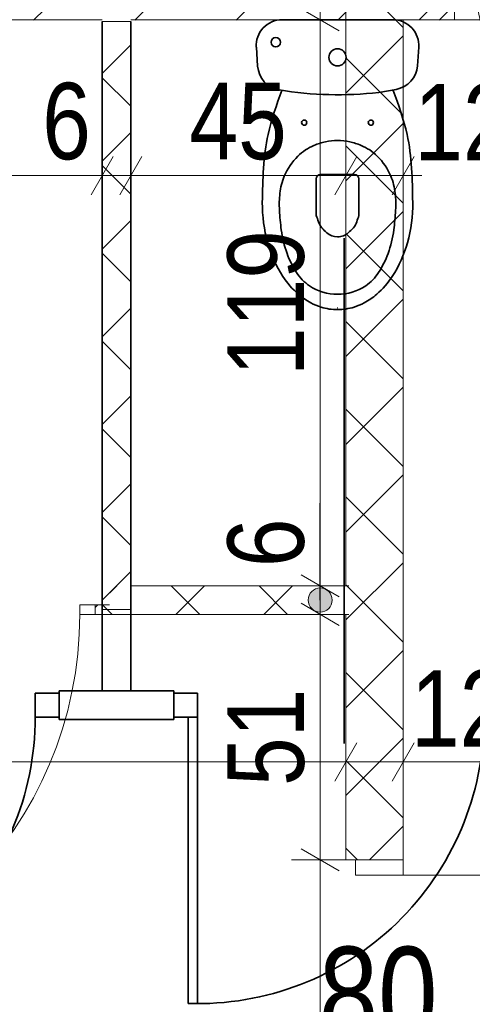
# Model space of a CAD drawing. Header units: centimetres. Extents: x 18292 to 3593338515, y 11794 to 62103.
# Tile 73 of 150: x 898356444 to 898356538, y 55584 to 55790. Entities that reach past the tile are written whole.
import ezdxf

# ---------------------------------------------------------------- set-up
doc = ezdxf.new("R2010")
doc.units = ezdxf.units.CM
doc.header["$MEASUREMENT"] = 0
doc.linetypes.add('Kreski-Szerokie', pattern=[3, 1.2, -1.8])
for name, color, linetype in [('499-Wymiary i opisy', 7, 'Continuous'), ('___WYBURZENIA', 7, 'Continuous'), ('__PROJEKTOWANE', 7, 'Continuous'), ('L1', 7, 'Continuous'), ('MF_KRESKOWANIE', 7, 'Continuous'), ('MF_OKNA', 7, 'Continuous')]:
    doc.layers.add(name, color=color, linetype=linetype)
doc.styles.add('GENERATED_STYLE_2', font='txt')
doc.styles.add('GENERATED_STYLE_4', font='txt')
doc.dimstyles.new('GENERATED_STYLE__1', dxfattribs={"dimtxt": 16, "dimasz": 6.08, "dimexe": 0.18, "dimexo": 0.0625, "dimgap": 0.09, "dimtad": 1, "dimtih": 1, "dimtoh": 1, "dimdec": 0, "dimzin": 0, "dimdsep": 46, "dimtxsty": 'GENERATED_STYLE_4', "dimblk": 'ARROWHEAD_2', "dimblk1": 'ARROWHEAD_2', "dimblk2": 'ARROWHEAD_2', "dimcen": 0.09, "dimse1": 1, "dimse2": 1, "dimclrd": 7, "dimclre": 7, "dimclrt": 7, "dimadec": 0, "dimazin": 0, "dimtfac": 1, "dimtdec": 4, "dimtmove": 0, "dimatfit": 3, "dimfxl": 0, "dimtolj": 1, "dimtzin": 0, "dimarcsym": 0})
doc.dimstyles.new('GENERATED_STYLE__2', dxfattribs={"dimtxt": 16, "dimasz": 6.08, "dimexe": 0.18, "dimexo": 0.0625, "dimgap": 0.09, "dimtad": 1, "dimtih": 1, "dimtoh": 1, "dimdec": 0, "dimzin": 0, "dimdsep": 46, "dimtxsty": 'GENERATED_STYLE_4', "dimblk": 'ARROWHEAD_2', "dimblk1": 'ARROWHEAD_2', "dimblk2": 'ARROWHEAD_2', "dimcen": 0.09, "dimse1": 1, "dimse2": 1, "dimclrd": 7, "dimclre": 7, "dimclrt": 7, "dimadec": 0, "dimazin": 0, "dimtfac": 1, "dimtdec": 4, "dimtmove": 2, "dimatfit": 3, "dimfxl": 0, "dimtolj": 1, "dimtzin": 0, "dimarcsym": 0})
doc.dimstyles.new('GENERATED_STYLE__3', dxfattribs={"dimtxt": 16, "dimasz": 6.08, "dimexe": 0.18, "dimexo": 0.0625, "dimgap": 0.09, "dimtad": 1, "dimdec": 0, "dimzin": 0, "dimdsep": 46, "dimtxsty": 'GENERATED_STYLE_4', "dimblk": 'ARROWHEAD_2', "dimblk1": 'ARROWHEAD_2', "dimblk2": 'ARROWHEAD_2', "dimcen": 0.09, "dimse1": 1, "dimse2": 1, "dimclrd": 7, "dimclre": 7, "dimclrt": 7, "dimadec": 0, "dimazin": 0, "dimtfac": 1, "dimtdec": 4, "dimtmove": 2, "dimatfit": 3, "dimfxl": 0, "dimtolj": 1, "dimtzin": 0, "dimarcsym": 0})
doc.dimstyles.new('GENERATED_STYLE__4', dxfattribs={"dimtxt": 16, "dimasz": 6.08, "dimexe": 0.18, "dimexo": 0.0625, "dimgap": 0.09, "dimtad": 1, "dimdec": 0, "dimzin": 0, "dimdsep": 46, "dimtxsty": 'GENERATED_STYLE_4', "dimblk": 'ARROWHEAD_2', "dimblk1": 'ARROWHEAD_2', "dimblk2": 'ARROWHEAD_2', "dimcen": 0.09, "dimse1": 1, "dimse2": 1, "dimclrd": 7, "dimclre": 7, "dimclrt": 7, "dimadec": 0, "dimazin": 0, "dimtfac": 1, "dimtdec": 4, "dimtmove": 0, "dimatfit": 3, "dimfxl": 0, "dimtolj": 1, "dimtzin": 0, "dimarcsym": 0})
pattern_1 = [(45, (903196041.254, 3898003.605), (-9.192387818, 9.192387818), []), (135, (903196041.254, 3898003.605), (9.192387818, 9.192387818), [])]

# ---------------------------------------------------------------- blocks, each defined once
blk = doc.blocks.new('Drzwi metalowe 21_5')
at = {"layer": '__PROJEKTOWANE', "color": 7, "linetype": 'Continuous', "lineweight": 13}
blk.add_line((42.8, 0), (42.8, 85.6), dxfattribs=at)
at = {"layer": '__PROJEKTOWANE', "color": 150, "linetype": 'Continuous', "lineweight": 13}
for p, q in [((-46, 0), (-50.3, 0)), ((-46, 0), (-50.3, 0)), ((-46, 0), (-46, -10)), ((-46, 0), (-46, -10)), ((46, 0), (46, -10)), ((46, 0), (46, -10)), ((46, 0), (50.3, 0)), ((46, 0), (50.3, 0)), ((-46, -10), (-46, -12)), ((-46, -10), (-46, -12)), ((46, -10), (46, -12)), ((46, -10), (46, -12)), ((-46, -12), (-50.3, -12)), ((-46, -12), (-50.3, -12)), ((46, -12), (50.3, -12)), ((46, -12), (50.3, -12))]:
    blk.add_line(p, q, dxfattribs=at)
at = {"layer": '__PROJEKTOWANE', "color": 7, "linetype": 'Continuous', "lineweight": 15}
for p, q in [((-42.8, 0), (-46, 0)), ((-46, 0), (-46, -10)), ((-42.8, -10), (-42.8, 0)), ((46, 0), (42.8, 0)), ((42.8, 0), (42.8, -10)), ((46, -10), (46, 0)), ((-46, -10), (-42.8, -10)), ((42.8, -10), (46, -10))]:
    blk.add_line(p, q, dxfattribs=at)
at = {"layer": '__PROJEKTOWANE', "color": 7, "linetype": 'Continuous', "lineweight": 13}
blk.add_arc((42.8, 0), 85.6, 90, 180, dxfattribs=at)
blk = doc.blocks.new('Drzwi metalowe 21_6')
at = {"layer": '__PROJEKTOWANE', "color": 7, "linetype": 'Continuous', "lineweight": 13}
blk.add_line((46.8, 0), (46.8, 93.6), dxfattribs=at)
at = {"layer": '__PROJEKTOWANE', "color": 150, "linetype": 'Continuous', "lineweight": 13}
for p, q in [((-50, 20), (-54.3, 20)), ((-50, 20), (-54.3, 20)), ((-50, 20), (-50, 0)), ((-50, 20), (-50, 0)), ((-50, 20), (-50, 0)), ((50, 20), (50, 0)), ((50, 20), (50, 0)), ((50, 20), (50, 0)), ((50, 20), (54.3, 20)), ((50, 20), (54.3, 20)), ((-50, 0), (-50, -10)), ((-50, 0), (-50, -10)), ((50, 0), (50, -10)), ((50, 0), (50, -10)), ((-50, -10), (-54.3, -10)), ((-50, -10), (-54.3, -10)), ((50, -10), (54.3, -10)), ((50, -10), (54.3, -10))]:
    blk.add_line(p, q, dxfattribs=at)
at = {"layer": '__PROJEKTOWANE', "color": 7, "linetype": 'Continuous', "lineweight": 15}
for p, q in [((-46.8, 0), (-50, 0)), ((-50, 0), (-50, -10)), ((-46.8, -10), (-46.8, 0)), ((50, 0), (46.8, 0)), ((46.8, 0), (46.8, -10)), ((50, -10), (50, 0)), ((-50, -10), (-46.8, -10)), ((46.8, -10), (50, -10))]:
    blk.add_line(p, q, dxfattribs=at)
at = {"layer": '__PROJEKTOWANE', "color": 7, "linetype": 'Continuous', "lineweight": 13}
blk.add_arc((46.8, 0), 93.6, 90, 180, dxfattribs=at)
blk = doc.blocks.new('Drzwi metalowe 21_7')
at = {"layer": '__PROJEKTOWANE', "color": 7, "linetype": 'Continuous', "lineweight": 13}
blk.add_line((40.3, 0), (40.3, 80.6), dxfattribs=at)
at = {"layer": '__PROJEKTOWANE', "color": 150, "linetype": 'Continuous', "lineweight": 13}
for p, q in [((-43.5, 0), (-46.5, 0)), ((-43.5, 0), (-46.5, 0)), ((-43.5, 0), (-43.5, -2)), ((-43.5, 0), (-43.5, -2)), ((43.5, 0), (43.5, -2)), ((43.5, 0), (43.5, -2)), ((43.5, 0), (46.5, 0)), ((43.5, 0), (46.5, 0)), ((-43.5, -2), (-46.5, -2)), ((-43.5, -2), (-46.5, -2)), ((43.5, -2), (46.5, -2)), ((43.5, -2), (46.5, -2))]:
    blk.add_line(p, q, dxfattribs=at)
at = {"layer": '__PROJEKTOWANE', "color": 7, "linetype": 'Continuous', "lineweight": 15}
for p, q in [((-40.3, 0), (-43.5, 0)), ((-43.5, 0), (-43.5, -2)), ((-40.3, -2), (-40.3, 0)), ((43.5, 0), (40.3, 0)), ((40.3, 0), (40.3, -2)), ((43.5, -2), (43.5, 0)), ((-43.5, -2), (-40.3, -2)), ((40.3, -2), (43.5, -2))]:
    blk.add_line(p, q, dxfattribs=at)
at = {"layer": '__PROJEKTOWANE', "color": 7, "linetype": 'Continuous', "lineweight": 13}
blk.add_arc((40.3, 0), 80.6, 90, 180, dxfattribs=at)
blk = doc.blocks.new('*D351', base_point=(903196041.25, 3898003.61))
at = {"layer": '499-Wymiary i opisy', "color": 7, "linetype": 'Continuous', "lineweight": 13}
for p, q in [((898356084.97, 55629.09), (898356084.97, 55641.09)), ((898356511.97, 55629.09), (898356511.97, 55641.09)), ((898356087.28, 55639.09), (898356082.66, 55631.09)), ((898356514.28, 55639.09), (898356509.66, 55631.09)), ((898356081.06, 55635.09), (898356084.97, 55635.09)), ((898356084.97, 55635.09), (898356511.97, 55635.09))]:
    blk.add_line(p, q, dxfattribs=at)
at = {"layer": '499-Wymiary i opisy', "color": 7, "lineweight": 13, "insert": (898356283.11, 55638.29), "char_height": 16, "attachment_point": 7, "style": 'GENERATED_STYLE_4'}
blk.add_mtext('\\A1;{\\pql;\\fArial Narrow|b0|i0|c238|p34;427}', dxfattribs=at)
blk = doc.blocks.new('ARROWHEAD_2')
at = {"color": 0, "linetype": 'Continuous', "lineweight": 0}
for p, q in [((-0.378, -0.655), (0.378, 0.655)), ((0, 0), (-1, 0))]:
    blk.add_line(p, q, dxfattribs=at)
blk = doc.blocks.new('*D352', base_point=(903196041.25, 3898003.61))
at = {"layer": '499-Wymiary i opisy', "color": 7, "linetype": 'Continuous', "lineweight": 13}
for p, q in [((898356511.97, 55629.09), (898356511.97, 55641.09)), ((898356523.97, 55629.09), (898356523.97, 55641.09)), ((898356514.28, 55639.09), (898356509.66, 55631.09)), ((898356526.28, 55639.09), (898356521.66, 55631.09)), ((898356511.97, 55635.09), (898356523.97, 55635.09))]:
    blk.add_line(p, q, dxfattribs=at)
blk = doc.blocks.new('*D353', base_point=(903196041.25, 3898003.61))
at = {"layer": '499-Wymiary i opisy', "color": 7, "linetype": 'Continuous', "lineweight": 13}
for p, q in [((898356523.97, 55629.09), (898356523.97, 55641.09)), ((898356648.97, 55629.09), (898356648.97, 55641.09)), ((898356526.28, 55639.09), (898356521.66, 55631.09)), ((898356651.28, 55639.09), (898356646.66, 55631.09)), ((898356523.97, 55635.09), (898356648.97, 55635.09))]:
    blk.add_line(p, q, dxfattribs=at)
at = {"layer": '499-Wymiary i opisy', "color": 7, "lineweight": 13, "char_height": 16, "attachment_point": 7, "style": 'GENERATED_STYLE_4'}
for s, insert in [('\\A1;{\\pql;\\fArial Narrow|b0|i0|c238|p34;12}', (898356525.6, 55638.29)), ('\\A1;{\\pql;\\fArial Narrow|b0|i0|c238|p34;125}', (898356571.11, 55638.29))]:
    blk.add_mtext(s, dxfattribs=dict(at, insert=insert))
blk = doc.blocks.new('*D475', base_point=(903196041.25, 3898003.61))
at = {"layer": '499-Wymiary i opisy', "color": 7, "linetype": 'Continuous', "lineweight": 13}
for p, q in [((898356369.95, 55751.85), (898356369.95, 55763.85)), ((898356460.94, 55751.85), (898356460.94, 55763.85)), ((898356372.26, 55761.85), (898356367.64, 55753.85)), ((898356463.25, 55761.85), (898356458.63, 55753.85)), ((898356369.95, 55757.85), (898356460.94, 55757.85))]:
    blk.add_line(p, q, dxfattribs=at)
at = {"layer": '499-Wymiary i opisy', "color": 7, "lineweight": 13, "char_height": 16, "attachment_point": 7, "style": 'GENERATED_STYLE_4'}
for s, insert in [('\\A1;{\\pql;\\fArial Narrow|b0|i0|c238|p34;91}', (898356400.08, 55761.05)), ('\\A1;{\\pql;\\fArial Narrow|b0|i0|c238|p34;6}', (898356448.38, 55761.05))]:
    blk.add_mtext(s, dxfattribs=dict(at, insert=insert))
blk = doc.blocks.new('*D476', base_point=(903196041.25, 3898003.61))
at = {"layer": '499-Wymiary i opisy', "color": 7, "linetype": 'Continuous', "lineweight": 13}
for p, q in [((898356460.94, 55751.85), (898356460.94, 55763.85)), ((898356466.94, 55751.85), (898356466.94, 55763.85)), ((898356463.25, 55761.85), (898356458.63, 55753.85)), ((898356469.25, 55761.85), (898356464.63, 55753.85)), ((898356460.94, 55757.85), (898356466.94, 55757.85))]:
    blk.add_line(p, q, dxfattribs=at)
blk = doc.blocks.new('*D477', base_point=(903196041.25, 3898003.61))
at = {"layer": '499-Wymiary i opisy', "color": 7, "linetype": 'Continuous', "lineweight": 13}
for p, q in [((898356466.94, 55751.85), (898356466.94, 55763.85)), ((898356511.97, 55751.85), (898356511.97, 55763.85)), ((898356469.25, 55761.85), (898356464.63, 55753.85)), ((898356514.28, 55761.85), (898356509.66, 55753.85)), ((898356466.94, 55757.85), (898356511.97, 55757.85))]:
    blk.add_line(p, q, dxfattribs=at)
at = {"layer": '499-Wymiary i opisy', "color": 7, "lineweight": 13, "insert": (898356479.21, 55761.05), "char_height": 16, "attachment_point": 7, "style": 'GENERATED_STYLE_4'}
blk.add_mtext('\\A1;{\\pql;\\fArial Narrow|b0|i0|c238|p34;45}', dxfattribs=at)
blk = doc.blocks.new('*D478', base_point=(903196041.25, 3898003.61))
at = {"layer": '499-Wymiary i opisy', "color": 7, "linetype": 'Continuous', "lineweight": 13}
for p, q in [((898356511.97, 55751.85), (898356511.97, 55763.85)), ((898356523.97, 55751.85), (898356523.97, 55763.85)), ((898356514.28, 55761.85), (898356509.66, 55753.85)), ((898356521.66, 55753.85), (898356526.28, 55761.85)), ((898356511.97, 55757.85), (898356523.97, 55757.85)), ((898356523.97, 55757.85), (898356527.88, 55757.85))]:
    blk.add_line(p, q, dxfattribs=at)
at = {"layer": '499-Wymiary i opisy', "color": 7, "lineweight": 13, "insert": (898356526.28, 55761.05), "char_height": 16, "attachment_point": 7, "style": 'GENERATED_STYLE_4'}
blk.add_mtext('\\A1;{\\pql;\\fArial Narrow|b0|i0|c238|p34;12}', dxfattribs=at)
blk = doc.blocks.new('*D482', base_point=(903196041.25, 3898003.61))
at = {"layer": '499-Wymiary i opisy', "color": 7, "linetype": 'Continuous', "lineweight": 13}
for p, q in [((898356502.59, 55616.91), (898356510.59, 55612.29)), ((898356512.59, 55614.6), (898356500.59, 55614.6)), ((898356506.59, 55522.6), (898356506.59, 55614.6)), ((898356502.59, 55524.91), (898356510.59, 55520.29)), ((898356512.59, 55522.6), (898356500.59, 55522.6))]:
    blk.add_line(p, q, dxfattribs=at)
at = {"layer": '499-Wymiary i opisy', "color": 7, "lineweight": 13, "insert": (898356503.39, 55558.36), "char_height": 16, "attachment_point": 7, "rotation": 90, "style": 'GENERATED_STYLE_4'}
blk.add_mtext('\\A1;{\\pql;\\fArial Narrow|b0|i0|c238|p34;92}', dxfattribs=at)
blk = doc.blocks.new('*D483', base_point=(903196041.25, 3898003.61))
at = {"layer": '499-Wymiary i opisy', "color": 7, "linetype": 'Continuous', "lineweight": 13}
for p, q in [((898356502.59, 55668.3), (898356510.59, 55663.68)), ((898356512.59, 55665.99), (898356500.59, 55665.99)), ((898356506.59, 55614.6), (898356506.59, 55665.99)), ((898356502.59, 55616.91), (898356510.59, 55612.29)), ((898356512.59, 55614.6), (898356500.59, 55614.6))]:
    blk.add_line(p, q, dxfattribs=at)
at = {"layer": '499-Wymiary i opisy', "color": 7, "lineweight": 13, "insert": (898356503.39, 55630.06), "char_height": 16, "attachment_point": 7, "rotation": 90, "style": 'GENERATED_STYLE_4'}
blk.add_mtext('\\A1;{\\pql;\\fArial Narrow|b0|i0|c238|p34;51}', dxfattribs=at)
blk = doc.blocks.new('*D484', base_point=(903196041.25, 3898003.61))
at = {"layer": '499-Wymiary i opisy', "linetype": 'Continuous', "lineweight": 13}
blk.add_hatch(color=7, dxfattribs=at).paths.add_polyline_path([(898356504.06, 55668.99), (898356504.26, 55668.03), (898356504.8, 55667.21), (898356505.62, 55666.66), (898356506.59, 55666.47), (898356507.55, 55666.66), (898356508.37, 55667.21), (898356508.92, 55668.03), (898356509.11, 55668.99), (898356508.92, 55669.96), (898356508.37, 55670.78), (898356507.55, 55671.32), (898356506.59, 55671.52), (898356505.62, 55671.32), (898356504.8, 55670.78), (898356504.26, 55669.96)])
at = {"layer": '499-Wymiary i opisy', "color": 7, "linetype": 'Continuous', "lineweight": 13}
for p, q in [((898356502.59, 55674.3), (898356510.59, 55669.68)), ((898356512.59, 55671.99), (898356500.59, 55671.99)), ((898356506.53, 55668.99), (898356506.53, 55672.74)), ((898356506.59, 55665.99), (898356506.59, 55671.99)), ((898356502.59, 55668.3), (898356510.59, 55663.68)), ((898356506.59, 55668.99), (898356506.53, 55668.99)), ((898356512.59, 55665.99), (898356500.59, 55665.99))]:
    blk.add_line(p, q, dxfattribs=at)
blk.add_circle((898356506.59, 55668.99), 2.52, dxfattribs=at)
blk = doc.blocks.new('*D485', base_point=(903196041.25, 3898003.61))
at = {"layer": '499-Wymiary i opisy', "color": 7, "linetype": 'Continuous', "lineweight": 13}
for p, q in [((898356506.59, 55790.49), (898356506.59, 55794.41)), ((898356510.59, 55788.18), (898356502.59, 55792.8)), ((898356512.59, 55790.49), (898356500.59, 55790.49)), ((898356506.59, 55671.99), (898356506.59, 55790.49)), ((898356506.53, 55672.74), (898356506.53, 55689.26)), ((898356502.59, 55674.3), (898356510.59, 55669.68)), ((898356512.59, 55671.99), (898356500.59, 55671.99)), ((898356506.53, 55668.99), (898356506.53, 55672.74))]:
    blk.add_line(p, q, dxfattribs=at)
at = {"layer": '499-Wymiary i opisy', "color": 7, "lineweight": 13, "char_height": 16, "attachment_point": 7, "rotation": 90, "style": 'GENERATED_STYLE_4'}
for s, insert in [('\\A1;{\\pql;\\fArial Narrow|b0|i0|c238|p34;119}', (898356503.39, 55715.88)), ('\\A1;{\\pql;\\fArial Narrow|b0|i0|c238|p34;6}', (898356503.39, 55675.88))]:
    blk.add_mtext(s, dxfattribs=dict(at, insert=insert))

msp = doc.modelspace()

# ---------------------------------------------------------------- hatches: boundary and pattern name
at = {"layer": '__PROJEKTOWANE', "linetype": 'Continuous', "lineweight": 0, "true_color": 0x000000}
h = msp.add_hatch(dxfattribs=at)
h.set_pattern_fill('Concrete_Block_0006', color=18, style=0, pattern_type=2)
h.set_pattern_definition(pattern_1)
h.paths.add_polyline_path([(898356511.97, 55820.49), (898356511.97, 55614.6), (898356523.97, 55614.6), (898356523.97, 55790.49)])
h = msp.add_hatch(dxfattribs=at)
h.set_pattern_fill('Concrete_Block_0006', color=18, style=0, pattern_type=2)
h.set_pattern_definition(pattern_1)
h.paths.add_polyline_path([(898356511.97, 55820.49), (898356523.97, 55790.49), (898356534.7, 55790.49), (898356534.7, 55820.49)])
h = msp.add_hatch(dxfattribs=at)
h.set_pattern_fill('Concrete_Block_0006', color=18, style=0, pattern_type=2)
h.set_pattern_definition(pattern_1)
h.paths.add_polyline_path([(898356466.95, 55666.99), (898356466.95, 55790.1), (898356460.95, 55790.1), (898356460.95, 55666.99)])
h = msp.add_hatch(dxfattribs=at)
h.set_pattern_fill('Concrete_Block_0006', color=18, style=0, pattern_type=2)
h.set_pattern_definition(pattern_1)
h.paths.add_polyline_path([(898356460.95, 55665.99), (898356511.97, 55665.99), (898356511.97, 55671.99), (898356460.95, 55671.99)])
h = msp.add_hatch(dxfattribs=at)
h.set_pattern_fill('Concrete_Block_0006', color=18, style=0, pattern_type=2)
h.set_pattern_definition(pattern_1)
h.paths.add_polyline_path([(898356459.45, 55665.99), (898356460.95, 55665.99), (898356460.95, 55667.99), (898356459.45, 55667.99)])
at = {"layer": 'MF_KRESKOWANIE', "linetype": 'Continuous', "lineweight": 13}
h = msp.add_hatch(dxfattribs=at)
h.set_pattern_fill('bloczki_ceramiczne_0006', color=250, style=0, pattern_type=2)
h.set_pattern_definition([(45, (903196041.254, 3898003.605), (-10.606601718, 10.606601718), [])])
h.paths.add_polyline_path([(898356046.97, 54907.49), (898356346.97, 54907.49), (898356346.97, 54896.49), (898356346.97, 54735.49), (898356346.97, 54106.49), (898356414.97, 54106.49), (898356722.97, 54106.49), (898356722.97, 53966.49), (898356764.97, 53966.49), (898357046.65, 53966.49), (898357046.65, 53894.49), (898357046.65, 53558.49), (898357216.65, 53558.49), (898357216.65, 53894.49), (898357216.65, 53966.49), (898357216.65, 54106.49), (898357591.97, 54106.49), (898357591.97, 54607.49), (898357891.97, 54607.49), (898357891.97, 54660.49), (898357891.97, 55820.49), (898357572.97, 55820.49), (898356796.97, 55820.49), (898356796.97, 55776.49), (898356867.97, 55776.49), (898356867.97, 55556.49), (898356800.97, 55556.49), (898356790.97, 55556.49), (898356790.97, 55514.49), (898357010.97, 55514.49), (898357010.97, 55556.49), (898356909.97, 55556.49), (898356909.97, 55776.49), (898357247.97, 55776.49), (898357247.97, 55556.49), (898357090.97, 55556.49), (898357090.97, 55514.49), (898357289.97, 55514.49), (898357289.97, 55776.49), (898357553.97, 55776.49), (898357853.97, 55776.49), (898357853.97, 55234.49), (898357553.97, 55234.49), (898357289.97, 55234.49), (898357289.97, 55434.49), (898357247.97, 55434.49), (898357247.97, 55393.49), (898357247.97, 55026.49), (898357289.97, 55026.49), (898357289.97, 55192.49), (898357853.97, 55192.49), (898357853.97, 54645.49), (898357589.97, 54645.49), (898357589.97, 54735.49), (898357589.97, 54747.49), (898357289.97, 54747.49), (898357289.97, 54934.49), (898357247.97, 54934.49), (898357247.97, 54747.49), (898357247.97, 54705.49), (898357553.97, 54705.49), (898357553.97, 54144.49), (898357151.97, 54144.49), (898357151.97, 54705.49), (898357155.97, 54705.49), (898357155.97, 54747.49), (898357057.97, 54747.49), (898357057.97, 54705.49), (898357109.97, 54705.49), (898357109.97, 54290.49), (898357084.97, 54290.49), (898357099.97, 54248.49), (898357109.97, 54248.49), (898357109.97, 54144.49), (898356929.97, 54144.49), (898356929.97, 54147.49), (898356887.97, 54147.49), (898356887.97, 54144.49), (898356874.97, 54144.49), (898356874.97, 54106.49), (898357178.65, 54106.49), (898357178.65, 54008.49), (898357178.65, 53894.49), (898357178.31, 53894.49), (898357178.31, 53600.49), (898357088.65, 53600.49), (898357088.65, 53894.49), (898357088.65, 53983.49), (898357063.65, 54008.49), (898356764.97, 54008.49), (898356764.97, 54106.49), (898356814.97, 54106.49), (898356814.97, 54144.49), (898356764.97, 54144.49), (898356764.97, 54159.49), (898356722.97, 54159.49), (898356722.97, 54144.49), (898356384.97, 54144.49), (898356384.97, 54705.49), (898356524.97, 54705.49), (898356524.97, 54747.49), (898356384.97, 54747.49), (898356384.97, 54907.49), (898356648.97, 54907.49), (898356648.97, 54871.49), (898356690.97, 54871.49), (898356690.97, 55099.49), (898356648.97, 55099.49), (898356648.97, 54945.49), (898356394.97, 54945.49), (898356084.97, 54945.49), (898356084.97, 55790.1), (898356547.51, 55790.44), (898356547.65, 55820.49), (898356084.97, 55820.49), (898356060.97, 55782.49), (898356046.97, 55782.49), (898356046.97, 54945.49)])

# ---------------------------------------------------------------- linework, layer by layer
at = {"layer": '___WYBURZENIA', "color": 30, "linetype": 'Continuous', "lineweight": 35}
for p, q in [((898356460.94, 55790.1), (898356460.94, 55649.99)), ((898356466.94, 55790.1), (898356466.94, 55649.99)), ((898356510.22, 55790.49), (898356498.6, 55790.49)), ((898356510.22, 55790.49), (898356521.84, 55790.49)), ((898356493.22, 55784.72), (898356493.49, 55780.74)), ((898356527.23, 55784.72), (898356526.96, 55780.85)), ((898356518.86, 55775.28), (898356522.47, 55775.89)), ((898356505.77, 55749.49), (898356505.77, 55757.19)), ((898356506.67, 55758.09), (898356513.79, 55758.09)), ((898356514.69, 55749.49), (898356514.69, 55757.19)), ((898356511.6, 55744.75), (898356511.6, 55638.94)), ((898356510.22, 55730.19), (898356510.27, 55730.19)), ((898356451.92, 55649.49), (898356446.92, 55649.49)), ((898356446.92, 55649.49), (898356446.92, 55644.49)), ((898356451.92, 55649.99), (898356475.91, 55649.99)), ((898356451.92, 55649.99), (898356451.92, 55643.99)), ((898356451.92, 55646.99), (898356451.92, 55649.49)), ((898356475.91, 55643.99), (898356475.91, 55649.99)), ((898356475.91, 55646.99), (898356475.91, 55649.49)), ((898356475.91, 55649.49), (898356480.91, 55649.49)), ((898356480.91, 55649.49), (898356480.91, 55644.49)), ((898356446.92, 55644.49), (898356451.92, 55644.49)), ((898356451.92, 55643.99), (898356475.91, 55643.99)), ((898356480.91, 55644.49), (898356475.91, 55644.49)), ((898356478.91, 55644.49), (898356478.91, 55584.53)), ((898356480.91, 55644.49), (898356480.91, 55584.49))]:
    msp.add_line(p, q, dxfattribs=at)
at = {"layer": '___WYBURZENIA', "color": 30, "linetype": 'Continuous', "lineweight": 35, "flags": 128}
msp.add_lwpolyline([(898356510.22, 55765.18, 0.057476), (898356507.67, 55764.92, 0.045271), (898356505.29, 55764.18, 0.095424), (898356501.9, 55761.92, 0.100659), (898356499.07, 55757.73, 0.070674), (898356498.15, 55754.16, 0.042801), (898356498.06, 55750.6, 0.016575), (898356498.44, 55746.47, 0.055952), (898356499.64, 55741.54, 0.056512), (898356501.63, 55737.56, 0.099066), (898356504.32, 55734.8, 0.155576), (898356510.22, 55733.03, 0.155576), (898356516.13, 55734.8, 0.099066), (898356518.82, 55737.56, 0.056512), (898356520.8, 55741.54, 0.055952), (898356522, 55746.47, 0.016575), (898356522.39, 55750.6, 0.042801), (898356522.3, 55754.16, 0.070674), (898356521.37, 55757.73, 0.100659), (898356518.55, 55761.92, 0.095424), (898356515.15, 55764.18, 0.045271), (898356512.78, 55764.92, 0.057476)], format="xyb", close=True, dxfattribs=at)
for points in [[(898356494.47, 55752.25, 0.065368), (898356495.57, 55743.77, 0.072342), (898356498.75, 55736.76, 0.067576), (898356502.03, 55733, 0.058623), (898356504.63, 55731.21, 0.04419), (898356506.77, 55730.32, 0.077511), (898356510.22, 55729.79, 0.077511), (898356513.67, 55730.32, 0.04419), (898356515.81, 55731.21, 0.058623), (898356518.42, 55733, 0.067576), (898356521.69, 55736.76, 0.072342), (898356524.87, 55743.77, 0.065368), (898356525.97, 55752.25)], [(898356505.77, 55749.49, -0.004392), (898356506.21, 55748.2, 0.099243), (898356506.93, 55746.92, 0.033501), (898356507.98, 55745.87, 0.181314), (898356510.22, 55745.02, 0.002326), (898356510.24, 55745.02, 0.181314), (898356512.48, 55745.87, 0.033501), (898356513.53, 55746.92, 0.099243), (898356514.25, 55748.2, -0.004392), (898356514.69, 55749.49)]]:
    msp.add_lwpolyline(points, format="xyb", dxfattribs=at)
at = {"layer": '___WYBURZENIA', "color": 30, "linetype": 'Continuous', "lineweight": 35}
for centre, radius in [((898356497.28, 55785.77), 0.99), ((898356510.22, 55782.61), 1.8), ((898356503.25, 55768.94), 0.543), ((898356517.2, 55768.94), 0.543)]:
    msp.add_circle(centre, radius, dxfattribs=at)
for centre, radius, start, end in [((898356498.6, 55785.09), 5.4, 90, 183.9625), ((898356521.84, 55785.09), 5.4, 356.0375, 90), ((898356498.88, 55781.11), 5.4, 183.9625, 260.671), ((898356521.57, 55781.22), 5.4, 279.592, 356.0375), ((898356510.22, 55850.15), 75.37, 260.671, 276.5828), ((898356506.67, 55757.19), 0.9, 90, 180), ((898356513.79, 55757.19), 0.9, 0, 90), ((898356386.92, 55644.49), 60, 268.0898, 0), ((898356480.91, 55644.49), 60, 268.0898, 0)]:
    msp.add_arc(centre, radius, start, end, dxfattribs=at)
for points in [[(898356494.47, 55752.25), (898356494.56, 55757.05), (898356494.65, 55761.85), (898356495.67, 55766.46), (898356496.35, 55769.59), (898356497.46, 55772.64), (898356498.57, 55775.69)], [(898356525.97, 55752.25), (898356525.88, 55757.05), (898356525.79, 55761.85), (898356524.78, 55766.46), (898356524.09, 55769.59), (898356522.98, 55772.64), (898356521.87, 55775.69)]]:
    msp.add_open_spline(points, degree=3, knots=[0, 0, 0, 0, 1, 1, 1, 2, 2, 2, 2], dxfattribs=at)
at = {"layer": '__PROJEKTOWANE', "color": 150, "linetype": 'Continuous', "lineweight": 13}
for p, q in [((898356459.45, 55667.99), (898356462.45, 55667.99)), ((898356459.45, 55665.99), (898356459.45, 55667.99)), ((898356459.45, 55665.99), (898356462.45, 55665.99)), ((898356511.97, 55614.6), (898356511.97, 55618.9)), ((898356523.97, 55614.6), (898356523.97, 55618.9)), ((898356513.97, 55614.6), (898356511.97, 55614.6)), ((898356523.97, 55614.6), (898356513.97, 55614.6))]:
    msp.add_line(p, q, dxfattribs=at)
at = {"layer": '__PROJEKTOWANE', "color": 150, "linetype": 'Continuous', "lineweight": 13, "flags": 128}
for points in [[(898356511.97, 55820.49), (898356511.97, 55671.99)], [(898356466.95, 55790.1), (898356460.95, 55790.1)], [(898356460.95, 55790.1), (898356460.95, 55666.99)], [(898356466.95, 55666.99), (898356466.95, 55790.1)], [(898356523.97, 55614.6), (898356523.97, 55790.49)], [(898356523.97, 55790.49), (898356534.7, 55790.49)], [(898356460.95, 55671.99), (898356460.95, 55671.99)], [(898356460.95, 55671.99), (898356460.95, 55665.99)], [(898356511.97, 55671.99), (898356466.95, 55671.99)], [(898356460.95, 55667.99), (898356459.45, 55667.99)], [(898356460.95, 55665.99), (898356460.95, 55667.99)], [(898356459.45, 55665.99), (898356460.95, 55665.99)], [(898356460.95, 55666.99), (898356466.95, 55666.99)], [(898356460.95, 55665.99), (898356511.97, 55665.99)], [(898356511.97, 55665.99), (898356511.97, 55614.6)]]:
    msp.add_lwpolyline(points, dxfattribs=at)
at = {"layer": '__PROJEKTOWANE', "color": 7, "linetype": 'Kreski-Szerokie', "lineweight": 13, "flags": 128}
msp.add_lwpolyline([(898356533.7, 55820.49), (898356533.7, 55790.49)], dxfattribs=at)
at = {"layer": 'L1', "color": 7, "linetype": 'Continuous', "lineweight": 13}
for p, q in [((898356372.94, 55790.49), (898356460.94, 55790.49)), ((898356466.94, 55790.49), (898356554.93, 55790.49))]:
    msp.add_line(p, q, dxfattribs=at)

# ---------------------------------------------------------------- block references
at = {"layer": '__PROJEKTOWANE', "color": 5, "linetype": 'Continuous', "lineweight": 13, "xscale": -1, "zscale": 100}
for name, p, rotation in [('Drzwi metalowe 21_6', (898356584.7, 55810.49), 180), ('Drzwi metalowe 21_5', (898356523.97, 55568.6), 270)]:
    msp.add_blockref(name, p, dxfattribs=dict(at, rotation=rotation))
at = {"layer": '__PROJEKTOWANE', "color": 5, "linetype": 'Continuous', "lineweight": 13, "zscale": 100, "rotation": 180}
msp.add_blockref('Drzwi metalowe 21_7', (898356415.95, 55665.99), dxfattribs=at)

# ---------------------------------------------------------------- texts
at = {"layer": 'MF_OKNA', "color": 7, "linetype": 'Continuous', "lineweight": 13, "insert": (898356506.3, 55586.24), "char_height": 20, "attachment_point": 4, "style": 'GENERATED_STYLE_2'}
msp.add_mtext('\\A1;{\\W0.800000x;\\pql;\\fArial|b0|i0|c238|p38;80}', dxfattribs=at)

# ---------------------------------------------------------------- dimensions: what is measured, and where the dimension line sits
at = {"layer": '499-Wymiary i opisy', "color": 7, "linetype": 'Continuous', "lineweight": 13}
for base, p1, p2, dimstyle, picture, middle in [((898356506.58642983, 55790.49378463), (898356511.96777833, 55671.99378463), (898356511.96777833, 55790.49378463), 'GENERATED_STYLE__4', '*D485', (898356495.38642979, 55734.1801852)), ((898356506.59, 55671.99), (898356511.97, 55665.99), (898356511.97, 55671.99), 'GENERATED_STYLE__3', '*D484', (898356495.39, 55681.98)), ((898356506.59, 55665.99), (898356523.97, 55614.6), (898356511.97, 55665.99), 'GENERATED_STYLE__4', '*D483', (898356495.39, 55642.26)), ((898356506.59, 55614.6), (898356523.97, 55522.6), (898356523.97, 55614.6), 'GENERATED_STYLE__4', '*D482', (898356495.39, 55570.56))]:
    dim = msp.add_linear_dim(base=base, p1=p1, p2=p2, angle=90, dimstyle=dimstyle, dxfattribs=at)
    dim.commit()
    dim.dimension.update_dxf_attribs({"geometry": picture, "text_midpoint": middle, "dimtype": 160, "text_rotation": 90})
for base, p1, p2, dimstyle, picture, middle in [((898356460.94, 55757.85), (898356369.95, 55790.1), (898356460.94, 55790.49), 'GENERATED_STYLE__1', '*D475', (898356412.28, 55769.05)), ((898356466.94, 55757.85), (898356460.94, 55790.49), (898356466.94, 55790.49), 'GENERATED_STYLE__1', '*D476', (898356454.48, 55769.05)), ((898356511.97, 55757.85), (898356466.94, 55790.49), (898356511.97, 55790.49), 'GENERATED_STYLE__1', '*D477', (898356491.41, 55769.05)), ((898356523.97, 55757.85), (898356511.97, 55790.49), (898356523.97, 55592.49), 'GENERATED_STYLE__1', '*D478', (898356538.48, 55769.05)), ((898356511.97, 55635.09), (898356084.97, 54945.49), (898356511.97, 55614.6), 'GENERATED_STYLE__1', '*D351', (898356301.4, 55646.29)), ((898356648.97, 55635.09), (898356523.97, 55614.6), (898356648.97, 54945.49), 'GENERATED_STYLE__1', '*D353', (898356589.4, 55646.29)), ((898356523.97, 55635.09), (898356511.97, 55614.6), (898356523.97, 55614.6), 'GENERATED_STYLE__2', '*D352', (898356537.8, 55646.29))]:
    dim = msp.add_linear_dim(base=base, p1=p1, p2=p2, dimstyle=dimstyle, dxfattribs=at)
    dim.commit()
    dim.dimension.update_dxf_attribs({"geometry": picture, "text_midpoint": middle, "dimtype": 160})

doc.saveas('drawing.dxf')
